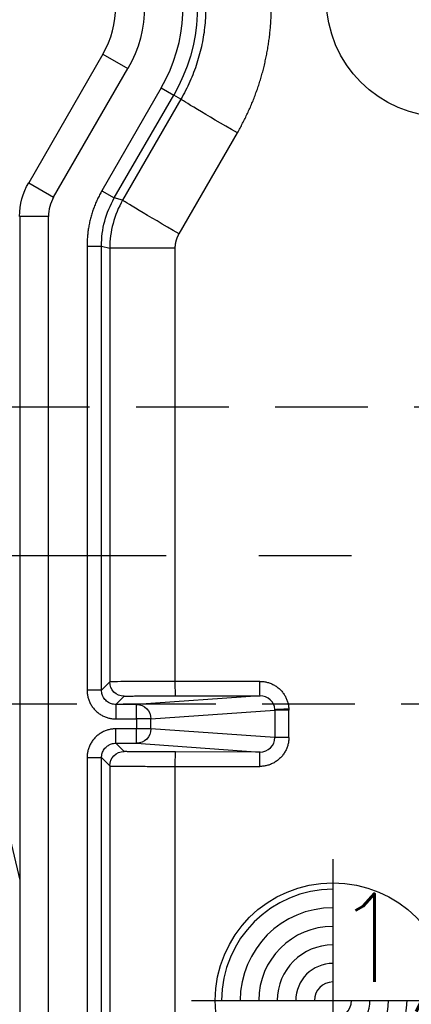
# Model space of a CAD drawing. Extents: x 2651 to 7771, y -1163 to 1075.
# Tile 243 of 256: x 4085 to 4096, y 645 to 671. Entities that reach past the tile are written whole.
import ezdxf

# ---------------------------------------------------------------- set-up
doc = ezdxf.new("R2010")
doc.units = 0
doc.header["$LTSCALE"] = 10
doc.linetypes.add('CENTER', pattern=[2, 1.25, -0.25, 0.25, -0.25])
doc.linetypes.add('HIDDEN', pattern=[0.375, 0.25, -0.125])
doc.layers.get('0').update_dxf_attribs({"linetype": 'CONTINUOUS'})
doc.layers.get('Defpoints').update_dxf_attribs({"linetype": 'CONTINUOUS'})
for name, color, linetype in [('1', 7, 'CONTINUOUS'), ('COOL', 150, 'HIDDEN'), ('DIM', 3, 'CONTINUOUS'), ('PIN', 3, 'CONTINUOUS')]:
    doc.layers.add(name, color=color, linetype=linetype)
doc.styles.get("Standard").update_dxf_attribs({"font": 'romans.shx'})
doc.dimstyles.new('MM& INCH5', dxfattribs={"dimtxt": 5, "dimasz": 2.5, "dimexe": 1, "dimexo": 0.5, "dimtad": 0, "dimrnd": 1.38778e-17, "dimzin": 9, "dimdsep": 46, "dimtxsty": 'Standard', "dimblk": 'CLOSED', "dimcen": 0, "dimclrd": 3, "dimclre": 3, "dimclrt": 3, "dimazin": 2, "dimtfac": 0.75, "dimtofl": 0, "dimtmove": 0, "dimatfit": 3, "dimfxl": 0, "dimtolj": 1, "dimarcsym": 0})

# ---------------------------------------------------------------- blocks, each defined once
blk = doc.blocks.new('DSD')
at = {"layer": '1', "color": 7, "linetype": 'Continuous'}
for p, q in [((461.422, 501.506), (459.422, 498.041)), ((459.421, 498.041), (459.422, 498.041)), ((459.179, 497.134), (459.179, 470.416)), ((461.608, 496.275), (461.608, 484.586)), ((456.588, 490.224), (459.179, 479.237))]:
    blk.add_line(p, q, dxfattribs=at)
at = {"layer": '1', "color": 252, "linetype": 'Continuous'}
for p, q in [((461.422, 501.506), (462.095, 501.117)), ((460.095, 497.652), (462.095, 501.117)), ((462.996, 500.598), (461.395, 497.824)), ((461.731, 497.63), (463.332, 500.403)), ((462.996, 500.598), (463.332, 500.403)), ((463.526, 500.291), (463.332, 500.403)), ((463.526, 500.291), (461.955, 497.57)), ((463.478, 496.663), (465.049, 499.385)), ((459.422, 498.041), (460.095, 497.652)), ((461.395, 497.824), (461.731, 497.63)), ((461.955, 497.57), (461.731, 497.63)), ((459.956, 497.134), (459.179, 497.134)), ((459.956, 470.416), (459.956, 497.134)), ((460.995, 496.335), (460.995, 484.362)), ((460.995, 496.335), (461.384, 496.335)), ((461.384, 484.362), (461.384, 496.335)), ((461.384, 496.335), (461.608, 496.275)), ((463.374, 496.275), (461.608, 496.275)), ((463.374, 484.598), (463.374, 496.275)), ((461.608, 484.586), (461.384, 484.362)), ((465.652, 484.599), (463.374, 484.598)), ((461.384, 484.362), (460.995, 484.362)), ((461.773, 483.974), (461.996, 484.197)), ((465.662, 484.21), (462.332, 483.974)), ((463.384, 484.21), (465.662, 484.21)), ((462.332, 483.974), (461.773, 483.974)), ((461.773, 483.974), (461.773, 483.585)), ((462.332, 483.585), (462.332, 483.974)), ((462.718, 483.585), (466.061, 483.822)), ((466.061, 483.822), (466.061, 483.082)), ((466.437, 483.822), (466.061, 483.822)), ((466.437, 483.082), (466.437, 483.822)), ((461.773, 483.585), (462.332, 483.585)), ((462.332, 483.585), (462.332, 483.319)), ((462.718, 483.585), (462.332, 483.585)), ((462.718, 483.319), (462.718, 483.585)), ((462.332, 483.319), (461.773, 483.319)), ((461.773, 482.931), (461.773, 483.319)), ((462.332, 482.931), (462.332, 483.319)), ((462.718, 483.319), (462.332, 483.319)), ((466.061, 483.082), (462.718, 483.319)), ((461.773, 482.931), (462.332, 482.931)), ((461.996, 482.707), (461.773, 482.931)), ((462.332, 482.931), (465.662, 482.694)), ((466.437, 483.082), (466.061, 483.082)), ((465.662, 482.694), (463.384, 482.695)), ((460.995, 482.542), (460.995, 470.416)), ((460.995, 482.542), (461.384, 482.542)), ((461.384, 470.416), (461.384, 482.542)), ((461.384, 482.542), (461.608, 482.319)), ((461.608, 482.319), (461.608, 470.416)), ((463.374, 470.416), (463.374, 482.306)), ((463.374, 482.306), (465.652, 482.306))]:
    blk.add_line(p, q, dxfattribs=at)
at = {"layer": '1', "color": 110, "linetype": 'Continuous'}
for p, q in [((460.095, 497.652), (462.095, 501.117)), ((459.956, 470.416), (459.956, 497.134))]:
    blk.add_line(p, q, dxfattribs=at)
at = {"layer": '1', "color": 252, "linetype": 'Continuous'}
for centre, radius, start, end in [((459.179, 502.801), 4.408, 330, 24.5316), ((460.992, 497.134), 1.036, 150, 180)]:
    blk.add_arc(centre, radius, start, end, dxfattribs=at)
at = {"layer": '1', "color": 252, "linetype": 'Continuous', "extrusion": (0, 0, -1)}
for radius, start in [(4.796, 155.4684), (3.368, 150)]:
    blk.add_arc((-459.179, 502.801), radius, start, 210, dxfattribs=at)
at = {"layer": '1', "color": 110, "linetype": 'Continuous', "extrusion": (0, 0, -1)}
blk.add_arc((-459.179, 502.801), 3.368, 150, 210, dxfattribs=at)
at = {"layer": '1', "color": 7, "linetype": 'Continuous'}
blk.add_arc((459.179, 502.801), 2.591, 330, 30, dxfattribs=at)
at = {"layer": '1', "color": 7, "linetype": 'Continuous', "extrusion": (0, 0, -1)}
blk.add_arc((-460.992, 497.134), 1.814, 0, 30, dxfattribs=at)
at = {"layer": '1', "color": 110, "linetype": 'Continuous'}
blk.add_arc((460.992, 497.134), 1.036, 150, 180, dxfattribs=at)
at = {"layer": '1', "color": 252, "linetype": 'Continuous', "extrusion": (0, 0, -1)}
for centre, major_axis, ratio, start_param, end_param in [((465.097, 499.385), (-1.57, 0.907), 0.013094, 4.735059, 6.274458), ((463.525, 496.663), (-1.57, 0.907), 0.013094, 4.735059, 6.274458), ((461.996, 484.586), (-0.275, 0.275), 0.999924, 3.927029, 5.497749), ((463.384, 484.598), (0, 0.389), 0.026177, 3.150322, 4.712395), ((465.662, 484.599), (0, -0.389), 0.026177, 0.00873, 1.570802), ((462.332, 483.585), (0.028, -0.388), 0.992489, 3.212987, 4.782718), ((466.446, 483.867), (-0.388, -0.023), 0.00153, 0.122632, 1.544661), ((462.332, 483.319), (-0.028, -0.388), 0.992489, 4.64206, 6.211791), ((461.996, 482.319), (0.275, 0.275), 0.999924, 3.927029, 5.497749), ((463.384, 482.306), (0, 0.389), 0.026177, 4.712383, 6.274456), ((465.662, 482.306), (0, 0.389), 0.026177, 4.712383, 6.274456)]:
    blk.add_ellipse(centre, major_axis=major_axis, ratio=ratio, start_param=start_param, end_param=end_param, dxfattribs=at)
at = {"layer": '1', "color": 7, "linetype": 'Continuous', "extrusion": (0, 0, -1)}
blk.add_ellipse((460.992, 497.134), major_axis=(1.814, 0), ratio=0.999975, start_param=3.141593, end_param=3.665156, dxfattribs=at)
at = {"layer": '1', "color": 252, "linetype": 'Continuous'}
for points, knots in [([(464.199, 502.801), (464.194, 502.629), (464.184, 502.284), (464.1, 501.768), (463.966, 501.26), (463.779, 500.762), (463.611, 500.449), (463.526, 500.291)], [0, 0, 0, 0, 0.196363, 0.394544, 0.594542, 0.79636, 1, 1, 1, 1]), ([(463.374, 484.598), (462.91, 484.596), (462.453, 484.594), (461.802, 484.59), (461.612, 484.588), (461.608, 484.586)], [0, 0, 0, 0, 0.5, 0.5, 1, 1, 1, 1]), ([(461.773, 483.974), (461.732, 483.977), (461.651, 483.985), (461.54, 484.043), (461.454, 484.13), (461.395, 484.24), (461.388, 484.322), (461.384, 484.362)], [0, 0, 0, 0, 0.200009, 0.400004, 0.599996, 0.799991, 1, 1, 1, 1]), ([(466.061, 483.845), (466.055, 483.943), (466.01, 484.038), (465.863, 484.172), (465.763, 484.21), (465.662, 484.21)], [0, 0, 0, 0, 0.5, 0.5, 1, 1, 1, 1]), ([(461.384, 482.542), (461.388, 482.583), (461.395, 482.664), (461.454, 482.774), (461.54, 482.861), (461.651, 482.92), (461.732, 482.927), (461.773, 482.931)], [0, 0, 0, 0, 0.200014, 0.400012, 0.600003, 0.799997, 1, 1, 1, 1]), ([(465.662, 482.694), (465.767, 482.694), (465.871, 482.736), (466.019, 482.879), (466.062, 482.98), (466.061, 483.082)], [0, 0, 0, 0, 0.5, 0.5, 1, 1, 1, 1]), ([(461.608, 482.319), (461.614, 482.318), (461.626, 482.316), (461.708, 482.315), (461.828, 482.313), (461.982, 482.311), (462.16, 482.31), (462.356, 482.309), (462.561, 482.308), (462.769, 482.307), (462.976, 482.307), (463.178, 482.306), (463.31, 482.306), (463.374, 482.306)], [0, 0, 0, 0, 0.112754, 0.221143, 0.325164, 0.424818, 0.520102, 0.611016, 0.697559, 0.77973, 0.857527, 0.930951, 1, 1, 1, 1])]:
    blk.add_open_spline(points, degree=3, knots=knots, dxfattribs=at)
for points, weights in [([(465.049, 499.385), (465.653, 500.429), (465.965, 501.595), (465.965, 502.801)], [1, 0.977274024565, 0.977274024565, 1]), ([(461.395, 497.824), (461.132, 497.369), (460.995, 496.861), (460.995, 496.335)], [1, 0.977285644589, 0.977285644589, 1]), ([(465.652, 484.599), (466.091, 484.599), (466.41, 484.301), (466.436, 483.867)], [1, 0.81841195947, 0.81841195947, 1]), ([(460.995, 484.362), (460.995, 483.907), (461.317, 483.585), (461.773, 483.585)], [1, 0.804755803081, 0.804755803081, 1]), ([(461.996, 484.197), (462.003, 484.204), (462.572, 484.209), (463.384, 484.21)], [1, 0.812893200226, 0.812893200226, 1]), ([(466.436, 483.867), (466.437, 483.852), (466.437, 483.837), (466.437, 483.822)], [1, 0.999721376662, 0.999721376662, 1]), ([(461.773, 483.319), (461.317, 483.319), (460.995, 482.997), (460.995, 482.542)], [1, 0.804755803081, 0.804755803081, 1]), ([(466.437, 483.082), (466.437, 482.627), (466.112, 482.306), (465.652, 482.306)], [1, 0.80498879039, 0.80498879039, 1]), ([(463.384, 482.695), (462.572, 482.695), (462.003, 482.7), (461.996, 482.707)], [1, 0.812893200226, 0.812893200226, 1])]:
    blk.add_rational_spline(points, weights, degree=3, dxfattribs=at)
for points in [[(461.384, 496.335), (461.384, 496.787), (461.505, 497.238), (461.731, 497.63)], [(461.955, 497.57), (461.729, 497.179), (461.608, 496.727), (461.608, 496.275)]]:
    blk.add_open_spline(points, degree=3, dxfattribs=at)
at = {"layer": '1', "color": 7, "linetype": 'Continuous'}
for points, weights in [([(463.374, 496.275), (463.374, 496.412), (463.409, 496.545), (463.478, 496.663)], [1, 0.977285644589, 0.977285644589, 1]), ([(466.061, 483.822), (466.061, 483.83), (466.061, 483.837), (466.061, 483.845)], [1, 0.999721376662, 0.999721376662, 1])]:
    blk.add_rational_spline(points, weights, degree=3, dxfattribs=at)
blk = doc.blocks.new('*D109')
at = {"layer": 'Defpoints', "color": 0}
for p in [(4086.684, 927.642), (4086.684, 894.882), (4171.684, 387.642)]:
    blk.add_point(p, dxfattribs=at)
at = {"layer": 'DIM', "color": 3, "lineweight": -2}
blk.add_line((4086.684, 895.382), (4086.684, 927.642), dxfattribs=at)
at = {"layer": 'DIM', "color": 3, "insert": (4086.684, 948.624), "char_height": 5, "attachment_point": 5, "rotation": 90}
blk.add_mtext('\\A1;85 [3.346]', dxfattribs=at)
blk = doc.blocks.new('_Closed')
at = {"color": 0, "linetype": 'ByBlock', "lineweight": -2}
for p, q in [((-1, 0.167), (0, 0)), ((-1, 0.167), (-1, -0.167)), ((0, 0), (-1, -0.167)), ((0, 0), (-1, 0))]:
    blk.add_line(p, q, dxfattribs=at)
blk = doc.blocks.new('*D110')
at = {"layer": 'Defpoints', "color": 0}
for p in [(4064.684, 927.642), (4064.684, 906.842), (4171.684, 387.642)]:
    blk.add_point(p, dxfattribs=at)
at = {"layer": 'DIM', "color": 3, "lineweight": -2}
blk.add_line((4064.684, 907.342), (4064.684, 927.642), dxfattribs=at)
at = {"layer": 'DIM', "color": 3, "insert": (4064.684, 950.648), "char_height": 5, "attachment_point": 5, "rotation": 90}
blk.add_mtext('\\A1;107 [4.213]', dxfattribs=at)
blk = doc.blocks.new('*D111')
at = {"layer": 'Defpoints', "color": 0}
for p in [(4051.684, 927.642), (4051.684, 912.642), (4171.684, 387.642)]:
    blk.add_point(p, dxfattribs=at)
at = {"layer": 'DIM', "color": 3, "lineweight": -2}
blk.add_line((4051.684, 913.142), (4051.684, 927.642), dxfattribs=at)
at = {"layer": 'DIM', "color": 3, "insert": (4051.684, 950.648), "char_height": 5, "attachment_point": 5, "rotation": 90}
blk.add_mtext('\\A1;120 [4.724]', dxfattribs=at)
blk = doc.blocks.new('*D112')
at = {"layer": 'Defpoints', "color": 0}
for p in [(3974.684, 927.642), (3974.684, 892.822), (4171.684, 387.642)]:
    blk.add_point(p, dxfattribs=at)
at = {"layer": 'DIM', "color": 3, "lineweight": -2}
blk.add_line((3974.684, 893.322), (3974.684, 927.642), dxfattribs=at)
at = {"layer": 'DIM', "color": 3, "insert": (3974.684, 950.648), "char_height": 5, "attachment_point": 5, "rotation": 90}
blk.add_mtext('\\A1;197 [7.756]', dxfattribs=at)
blk = doc.blocks.new('*D113')
at = {"layer": 'Defpoints', "color": 0}
for p in [(3966.684, 927.642), (3971.684, 807.17), (4171.684, 387.642)]:
    blk.add_point(p, dxfattribs=at)
at = {"layer": 'DIM', "color": 3, "lineweight": -2}
for p, q in [((3966.684, 922.642), (3966.684, 927.642)), ((3971.684, 917.642), (3966.684, 922.642)), ((3971.684, 807.67), (3971.684, 917.642))]:
    blk.add_line(p, q, dxfattribs=at)
at = {"layer": 'DIM', "color": 3, "insert": (3966.684, 951.005), "char_height": 5, "attachment_point": 5, "rotation": 90}
blk.add_mtext('\\A1;200 [7.874]', dxfattribs=at)
blk = doc.blocks.new('*D114')
at = {"layer": 'Defpoints', "color": 0}
for p in [(3931.684, 927.642), (3931.684, 912.642), (4171.684, 387.642)]:
    blk.add_point(p, dxfattribs=at)
at = {"layer": 'DIM', "color": 3, "lineweight": -2}
blk.add_line((3931.684, 913.142), (3931.684, 927.642), dxfattribs=at)
at = {"layer": 'DIM', "color": 3, "insert": (3931.684, 951.005), "char_height": 5, "attachment_point": 5, "rotation": 90}
blk.add_mtext('\\A1;240 [9.449]', dxfattribs=at)
blk = doc.blocks.new('*D115')
at = {"layer": 'Defpoints', "color": 0}
for p in [(3896.684, 927.642), (3896.684, 910.642), (4171.684, 387.642)]:
    blk.add_point(p, dxfattribs=at)
at = {"layer": 'DIM', "color": 3, "lineweight": -2}
blk.add_line((3896.684, 911.142), (3896.684, 927.642), dxfattribs=at)
at = {"layer": 'DIM', "color": 3, "insert": (3896.684, 953.386), "char_height": 5, "attachment_point": 5, "rotation": 90}
blk.add_mtext('\\A1;275 [10.827]', dxfattribs=at)
blk = doc.blocks.new('*D122')
at = {"layer": 'Defpoints', "color": 0}
for p in [(3881.004, 912.642), (3898.684, 912.642), (4171.684, 387.642)]:
    blk.add_point(p, dxfattribs=at)
at = {"layer": 'DIM', "color": 3, "lineweight": -2}
blk.add_line((3898.184, 912.642), (3881.004, 912.642), dxfattribs=at)
at = {"layer": 'DIM', "color": 3, "insert": (3855.26, 912.642), "char_height": 5, "attachment_point": 5}
blk.add_mtext('\\A1;525 [20.669]', dxfattribs=at)
blk = doc.blocks.new('*D123')
at = {"layer": 'Defpoints', "color": 0}
for p in [(3857.842, 862.642), (3869.984, 862.642), (4171.684, 387.642)]:
    blk.add_point(p, dxfattribs=at)
at = {"layer": 'DIM', "color": 3, "lineweight": -2}
blk.add_line((3869.484, 862.642), (3857.842, 862.642), dxfattribs=at)
at = {"layer": 'DIM', "color": 3, "insert": (3832.098, 862.642), "char_height": 5, "attachment_point": 5}
blk.add_mtext('\\A1;475 [18.701]', dxfattribs=at)
blk = doc.blocks.new('*D124')
at = {"layer": 'Defpoints', "color": 0}
for p in [(3941.504, 859.642), (3857.842, 854.642), (4171.684, 387.642)]:
    blk.add_point(p, dxfattribs=at)
at = {"layer": 'DIM', "color": 3, "lineweight": -2}
for p, q in [((3867.842, 859.642), (3862.842, 854.642)), ((3941.004, 859.642), (3867.842, 859.642)), ((3862.842, 854.642), (3857.842, 854.642))]:
    blk.add_line(p, q, dxfattribs=at)
at = {"layer": 'DIM', "color": 3, "insert": (3832.098, 854.642), "char_height": 5, "attachment_point": 5}
blk.add_mtext('\\A1;472 [18.583]', dxfattribs=at)
blk = doc.blocks.new('*D125')
at = {"layer": 'Defpoints', "color": 0}
for p in [(3870.047, 797.642), (3962.156, 797.642), (4171.684, 387.642)]:
    blk.add_point(p, dxfattribs=at)
at = {"layer": 'DIM', "color": 3, "lineweight": -2}
blk.add_line((3961.656, 797.642), (3870.047, 797.642), dxfattribs=at)
at = {"layer": 'DIM', "color": 3, "insert": (3844.303, 797.642), "char_height": 5, "attachment_point": 5}
blk.add_mtext('\\A1;410 [16.142]', dxfattribs=at)
blk = doc.blocks.new('*D126')
at = {"layer": 'Defpoints', "color": 0}
for p in [(3870.047, 832.642), (4069.264, 832.642), (4171.684, 387.642)]:
    blk.add_point(p, dxfattribs=at)
at = {"layer": 'DIM', "color": 3, "lineweight": -2}
blk.add_line((4068.764, 832.642), (3870.047, 832.642), dxfattribs=at)
at = {"layer": 'DIM', "color": 3, "insert": (3846.684, 832.642), "char_height": 5, "attachment_point": 5}
blk.add_mtext('\\A1;445 [17.52]', dxfattribs=at)
blk = doc.blocks.new('*D127')
at = {"layer": 'Defpoints', "color": 0}
for p in [(3857.842, 879.642), (4071.444, 879.642), (4171.684, 387.642)]:
    blk.add_point(p, dxfattribs=at)
at = {"layer": 'DIM', "color": 3, "lineweight": -2}
blk.add_line((4070.944, 879.642), (3857.842, 879.642), dxfattribs=at)
at = {"layer": 'DIM', "color": 3, "insert": (3834.479, 879.642), "char_height": 5, "attachment_point": 5}
blk.add_mtext('\\A1;492 [19.37]', dxfattribs=at)
blk = doc.blocks.new('*D128')
at = {"layer": 'Defpoints', "color": 0}
for p in [(3857.842, 899.642), (4057.484, 899.642), (4171.684, 387.642)]:
    blk.add_point(p, dxfattribs=at)
at = {"layer": 'DIM', "color": 3, "lineweight": -2}
blk.add_line((4056.984, 899.642), (3857.842, 899.642), dxfattribs=at)
at = {"layer": 'DIM', "color": 3, "insert": (3832.098, 899.642), "char_height": 5, "attachment_point": 5}
blk.add_mtext('\\A1;512 [20.157]', dxfattribs=at)
blk = doc.blocks.new('*D129')
at = {"layer": 'Defpoints', "color": 0}
for p in [(3870.047, 743.242), (4076.434, 743.242), (4171.684, 387.642)]:
    blk.add_point(p, dxfattribs=at)
at = {"layer": 'DIM', "color": 3, "lineweight": -2}
blk.add_line((4075.934, 743.242), (3870.047, 743.242), dxfattribs=at)
at = {"layer": 'DIM', "color": 3, "insert": (3849.065, 743.242), "char_height": 5, "attachment_point": 5}
blk.add_mtext('\\A1;355.6 [14]', dxfattribs=at)
blk = doc.blocks.new('*D130')
at = {"layer": 'Defpoints', "color": 0}
for p in [(3870.047, 762.642), (3896.684, 762.642), (4171.684, 387.642)]:
    blk.add_point(p, dxfattribs=at)
at = {"layer": 'DIM', "color": 3, "lineweight": -2}
blk.add_line((3896.184, 762.642), (3870.047, 762.642), dxfattribs=at)
at = {"layer": 'DIM', "color": 3, "insert": (3844.303, 762.642), "char_height": 5, "attachment_point": 5}
blk.add_mtext('\\A1;375 [14.764]', dxfattribs=at)
blk = doc.blocks.new('*D131')
at = {"layer": 'Defpoints', "color": 0}
for p in [(3870.047, 719.642), (3896.684, 719.642), (4171.684, 387.642)]:
    blk.add_point(p, dxfattribs=at)
at = {"layer": 'DIM', "color": 3, "lineweight": -2}
blk.add_line((3896.184, 719.642), (3870.047, 719.642), dxfattribs=at)
at = {"layer": 'DIM', "color": 3, "insert": (3844.303, 719.642), "char_height": 5, "attachment_point": 5}
blk.add_mtext('\\A1;332 [13.071]', dxfattribs=at)
blk = doc.blocks.new('*D135')
at = {"layer": 'Defpoints', "color": 0}
for p in [(3870.047, 655.642), (3896.684, 655.642), (4171.684, 387.642)]:
    blk.add_point(p, dxfattribs=at)
at = {"layer": 'DIM', "color": 3, "lineweight": -2}
blk.add_line((3896.184, 655.642), (3870.047, 655.642), dxfattribs=at)
at = {"layer": 'DIM', "color": 3, "insert": (3844.303, 655.642), "char_height": 5, "attachment_point": 5}
blk.add_mtext('\\A1;268 [10.551]', dxfattribs=at)
blk = doc.blocks.new('*D156')
at = {"layer": 'Defpoints', "color": 0}
for p in [(4095.484, 927.642), (4095.484, 766.102), (4171.684, 387.642)]:
    blk.add_point(p, dxfattribs=at)
at = {"layer": 'DIM', "color": 3, "lineweight": -2}
blk.add_line((4095.484, 766.602), (4095.484, 927.642), dxfattribs=at)
at = {"layer": 'DIM', "color": 3, "insert": (4095.484, 943.862), "char_height": 5, "attachment_point": 5, "rotation": 90}
blk.add_mtext('\\A1;76.2 [3]', dxfattribs=at)
blk = doc.blocks.new('A$C257357D5')
at = {"layer": 'COOL', "color": 1, "linetype": 'CENTER'}
blk.add_line((-275, -31), (-58.88, -31), dxfattribs=at)
blk.add_line((-275, -31), (-58.88, -31), dxfattribs=at)
at = {"layer": 'COOL'}
blk.add_lwpolyline([(-237.406, -35), (-58.309, -35), (-56, -31), (-58.309, -27), (-237.406, -27)], dxfattribs=at)
blk = doc.blocks.new('*U6', base_point=(965.4695, 1808.9548))
blk.add_circle((965.4695, 1808.9548), 0.5)
for radius, start, end in [(0.4724, 90, 180), (0.3937, 90, 180), (0.315, 90, 180), (0.2362, 90, 180), (0.1575, 90, 180), (0.0787, 90, 180), (0.0787, 270, 0), (0.1575, 270, 0), (0.2362, 270, 0), (0.315, 270, 0), (0.3937, 270, 0), (0.4724, 270, 0)]:
    blk.add_arc((965.4695, 1808.9548), radius, start, end)
at = {"layer": 'PIN'}
for p, q in [((965.4695, 1809.5548), (965.4695, 1808.3548)), ((964.8695, 1808.9548), (966.0695, 1808.9548))]:
    blk.add_line(p, q, dxfattribs=at)

msp = doc.modelspace()

# ---------------------------------------------------------------- block references
at = {"layer": 'DIM'}
for name, p in [('DSD', (3626.059, 168.648)), ('A$C257357D5', (4171.684, 687.642))]:
    msp.add_blockref(name, p, dxfattribs=at)
at = {"layer": 'PIN', "xscale": 6.35, "yscale": 6.35, "zscale": 6.35}
for p in [(4096.684, 671.642), (4093.684, 644.642)]:
    msp.add_blockref('*U6', p, dxfattribs=at)

# ---------------------------------------------------------------- texts
at = {"layer": 'PIN', "color": 4}
msp.add_text('1/4', height=2.3813, dxfattribs=at).set_placement((4093.684, 645.142))

# ---------------------------------------------------------------- dimensions: what is measured, and where the dimension line sits
at = {"layer": 'DIM'}
for feature_location, offset, dtype, picture, middle in [((3896.684, 910.642), (0, 17), 1, '*D115', (3896.684, 953.386)), ((3931.684, 912.642), (0, 15), 1, '*D114', (3931.684, 951.005)), ((3971.684, 807.17), (-5, 120.472), 1, '*D113', (3966.684, 951.005)), ((3974.684, 892.822), (0, 34.82), 1, '*D112', (3974.684, 950.648)), ((4051.684, 912.642), (0, 15), 1, '*D111', (4051.684, 950.648)), ((4064.684, 906.842), (0, 20.8), 1, '*D110', (4064.684, 950.648)), ((4086.684, 894.882), (0, 32.76), 1, '*D109', (4086.684, 948.624)), ((4095.484, 766.102), (0, 161.54), 1, '*D156', (4095.484, 943.862)), ((3898.684, 912.642), (-17.68, 0), 0, '*D122', (3855.26, 912.642)), ((4057.484, 899.642), (-199.642, 0), 0, '*D128', (3832.098, 899.642)), ((4071.444, 879.642), (-213.602, 0), 0, '*D127', (3834.479, 879.642)), ((3869.984, 862.642), (-12.142, 0), 0, '*D123', (3832.098, 862.642)), ((3941.504, 859.642), (-83.662, -5), 0, '*D124', (3832.098, 854.642)), ((4069.264, 832.642), (-199.217, 0), 0, '*D126', (3846.684, 832.642)), ((3962.156, 797.642), (-92.109, 0), 0, '*D125', (3844.303, 797.642)), ((3896.684, 762.642), (-26.637, 0), 0, '*D130', (3844.303, 762.642)), ((4076.434, 743.242), (-206.387, 0), 0, '*D129', (3849.065, 743.242)), ((3896.684, 719.642), (-26.637, 0), 0, '*D131', (3844.303, 719.642)), ((3896.684, 655.642), (-26.637, 0), 0, '*D135', (3844.303, 655.642))]:
    dim = msp.add_ordinate_dim(feature_location=feature_location, offset=offset, dtype=dtype, origin=(4171.684, 387.642), dimstyle='MM& INCH5', dxfattribs=at)
    dim.commit()
    dim.dimension.update_dxf_attribs({"geometry": picture, "text_midpoint": middle})

doc.saveas('drawing.dxf')
